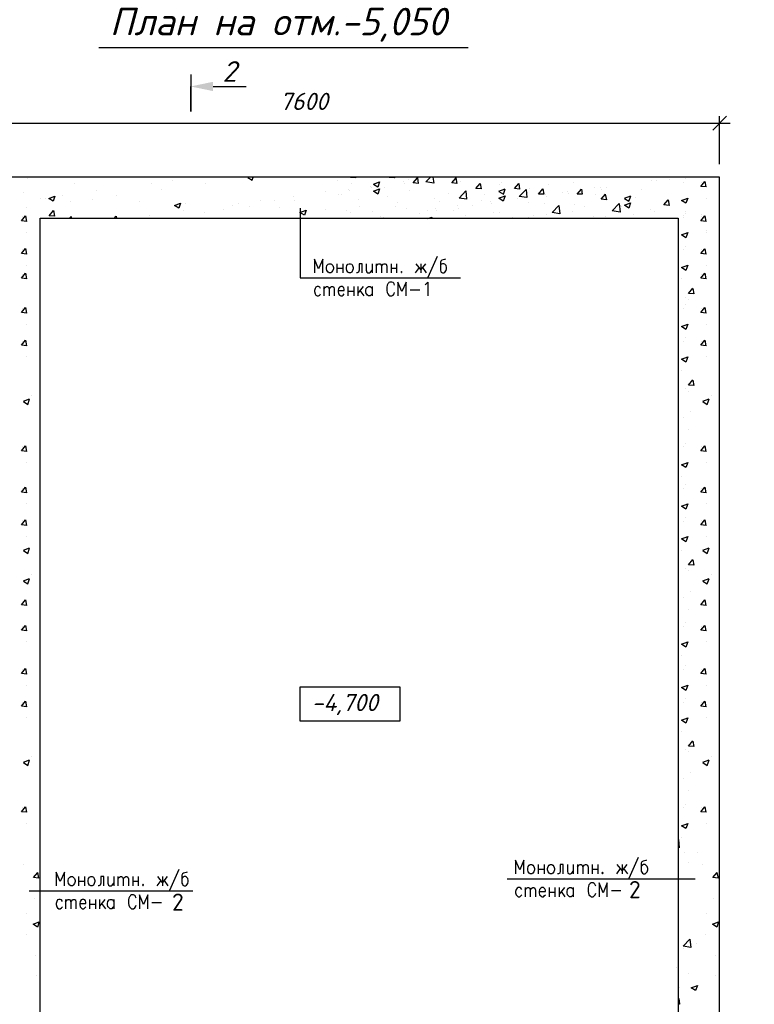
# Model space of a CAD drawing. Extents: x -119078 to 1619993, y 264752 to 340742.
# Tile 52 of 220: x 392971 to 403645, y 311529 to 325833. Entities that reach past the tile are written whole.
import ezdxf

# ---------------------------------------------------------------- set-up
doc = ezdxf.new("R2010")
doc.units = 0
doc.header["$MEASUREMENT"] = 0
for name, color, linetype in [('PDF _Геометрия', 250, 'Continuous'), ('PDF _Сплошная заливка', 7, 'Continuous'), ('PDF _Текст', 7, 'Continuous'), ('Ярлык', 1, 'Continuous')]:
    doc.layers.add(name, color=color, linetype=linetype)
doc.styles.add('ISO', font='times.ttf')
doc.styles.add('PDF ISOCPEUR Italic', font='isocpeui.ttf')

msp = doc.modelspace()

# ---------------------------------------------------------------- linework, layer by layer
at = {"layer": 'PDF _Геометрия', "color": 7, "lineweight": -3}
for points in [[(394121.847, 325426.341), (399485.62, 325426.341)], [(395455.427, 325036.315), (395455.427, 324498.667), (395455.427, 324862.744)], [(395781.403, 324862.744), (396259.782, 324862.744)], [(397046.612, 323096.85), (397046.612, 322080.823), (399375.006, 322080.823)], [(393267.332, 307826.7), (393267.332, 322948.679), (402537.928, 322948.679), (402537.839, 306626.7), (393267.332, 306626.7)], [(397376.821, 322157.025), (397376.821, 322355.997), (397313.319, 322212.06), (397254.051, 322355.997), (397254.051, 322157.025)], [(397580.026, 322288.262), (397580.026, 322157.025)], [(397664.695, 322288.262), (397664.695, 322157.025)], [(397948.336, 322157.025), (397948.336, 322288.262), (397901.768, 322288.262), (397901.768, 322195.126), (397893.301, 322165.492), (397876.367, 322157.025), (397863.667, 322157.025)], [(398007.604, 322288.262), (398007.604, 322195.126), (398016.071, 322165.492), (398028.771, 322157.025), (398054.172, 322157.025), (398066.872, 322165.492), (398092.273, 322195.126)], [(398092.273, 322288.262), (398092.273, 322157.025)], [(398151.541, 322288.262), (398151.541, 322157.025)], [(398151.541, 322250.161), (398176.942, 322279.795), (398189.642, 322288.262), (398206.576, 322288.262), (398219.276, 322279.795), (398227.743, 322250.161), (398227.743, 322157.025)], [(398227.743, 322250.161), (398253.144, 322279.795), (398265.844, 322288.262), (398282.778, 322288.262), (398295.478, 322279.795), (398303.945, 322250.161), (398303.945, 322157.025)], [(398367.447, 322288.262), (398367.447, 322157.025)], [(398447.882, 322288.262), (398447.882, 322157.025)], [(398866.993, 322288.262), (398799.258, 322203.593), (398731.523, 322288.262)], [(398799.258, 322288.262), (398799.258, 322157.025)], [(399036.331, 322394.098), (398900.861, 322089.29)], [(399159.101, 322355.997), (399142.167, 322347.53), (399104.066, 322339.063), (399091.366, 322326.363), (399082.899, 322309.429), (399082.899, 322195.126), (399091.366, 322173.959), (399095.599, 322165.492), (399112.533, 322157.025), (399133.7, 322157.025), (399150.634, 322165.492), (399167.568, 322186.659), (399171.801, 322212.06), (399171.801, 322233.227), (399167.568, 322262.861), (399159.101, 322271.328), (399150.634, 322279.795), (399133.7, 322288.262), (399112.533, 322288.262), (399095.599, 322279.795), (399082.899, 322262.861)], [(397580.026, 322224.76), (397664.695, 322224.76)], [(398367.447, 322224.76), (398447.882, 322224.76)], [(398723.056, 322157.025), (398778.091, 322233.227)], [(398824.659, 322233.227), (398875.46, 322157.025)], [(398418.248, 321974.987), (398409.781, 321996.154), (398405.548, 322004.621), (398397.081, 322013.088), (398380.147, 322021.555), (398350.513, 322021.555), (398333.579, 322013.088), (398329.346, 322004.621), (398320.879, 321996.154), (398312.412, 321974.987), (398303.945, 321945.353), (398303.945, 321898.785), (398312.412, 321869.151), (398320.879, 321852.217), (398333.579, 321831.05), (398350.513, 321822.583), (398380.147, 321822.583), (398397.081, 321831.05), (398409.781, 321852.217), (398418.248, 321869.151)], [(398587.586, 321822.583), (398587.586, 322021.555), (398524.084, 321881.851), (398464.816, 322021.555), (398464.816, 321822.583)], [(398862.76, 321983.454), (398875.46, 321996.154), (398900.861, 322021.555), (398900.861, 321822.583)], [(397342.953, 321928.419), (397330.253, 321945.353), (397313.319, 321958.053), (397292.152, 321958.053), (397275.218, 321945.353), (397262.518, 321928.419), (397254.051, 321898.785), (397254.051, 321881.851), (397262.518, 321852.217), (397275.218, 321831.05), (397292.152, 321822.583), (397313.319, 321822.583), (397330.253, 321831.05), (397342.953, 321852.217)], [(397389.521, 321958.053), (397389.521, 321822.583)], [(397389.521, 321919.952), (397414.922, 321945.353), (397427.622, 321958.053), (397444.556, 321958.053), (397457.256, 321945.353), (397465.723, 321919.952), (397465.723, 321822.583)], [(397465.723, 321919.952), (397491.124, 321945.353), (397503.824, 321958.053), (397520.758, 321958.053), (397533.458, 321945.353), (397541.925, 321919.952), (397541.925, 321822.583)], [(397596.96, 321898.785), (397685.862, 321898.785), (397685.862, 321919.952), (397681.629, 321936.886), (397673.162, 321945.353), (397656.228, 321958.053), (397635.061, 321958.053), (397618.127, 321945.353), (397605.427, 321928.419), (397596.96, 321898.785), (397596.96, 321881.851), (397605.427, 321852.217), (397618.127, 321831.05), (397635.061, 321822.583), (397656.228, 321822.583), (397673.162, 321831.05), (397685.862, 321852.217)], [(397740.897, 321958.053), (397740.897, 321822.583)], [(397740.897, 321890.318), (397825.566, 321890.318)], [(397825.566, 321958.053), (397825.566, 321822.583)], [(397884.834, 321958.053), (397884.834, 321822.583)], [(397961.036, 321958.053), (397884.834, 321860.684)], [(397914.468, 321898.785), (397969.503, 321822.583)], [(398092.273, 321852.217), (398075.339, 321831.05), (398062.639, 321822.583), (398037.238, 321822.583), (398024.538, 321831.05), (398016.071, 321843.75), (398007.604, 321852.217), (397999.137, 321881.851), (397999.137, 321898.785), (398007.604, 321928.419), (398024.538, 321945.353), (398037.238, 321958.053), (398062.639, 321958.053), (398075.339, 321945.353), (398092.273, 321928.419)], [(398092.273, 321958.053), (398092.273, 321822.583)], [(398646.854, 321907.252), (398786.558, 321907.252)], [(400297.129, 313425.611), (400297.129, 313624.583), (400237.861, 313484.879), (400174.359, 313624.583), (400174.359, 313425.611)], [(400504.568, 313561.081), (400504.568, 313425.611)], [(400589.237, 313561.081), (400589.237, 313425.611)], [(400868.644, 313425.611), (400868.644, 313561.081), (400822.076, 313561.081), (400822.076, 313463.712), (400817.843, 313434.078), (400800.909, 313425.611), (400783.975, 313425.611)], [(400932.146, 313561.081), (400932.146, 313463.712), (400936.379, 313434.078), (400953.313, 313425.611), (400974.48, 313425.611), (400991.414, 313434.078), (401012.581, 313463.712)], [(401012.581, 313561.081), (401012.581, 313425.611)], [(401076.083, 313561.081), (401076.083, 313425.611)], [(401076.083, 313522.98), (401097.25, 313548.381), (401114.184, 313561.081), (401126.884, 313561.081), (401143.818, 313548.381), (401152.285, 313522.98), (401152.285, 313425.611)], [(401152.285, 313522.98), (401173.452, 313548.381), (401190.386, 313561.081), (401203.086, 313561.081), (401220.02, 313548.381), (401228.487, 313522.98), (401228.487, 313425.611)], [(401287.755, 313561.081), (401287.755, 313425.611)], [(401372.424, 313561.081), (401372.424, 313425.611)], [(401791.535, 313561.081), (401723.8, 313472.179), (401651.831, 313561.081)], [(401723.8, 313561.081), (401723.8, 313425.611)], [(401956.639, 313662.684), (401821.169, 313357.876)], [(402079.409, 313624.583), (402066.709, 313616.116), (402028.608, 313607.649), (402011.674, 313599.182), (402003.207, 313578.015), (402003.207, 313463.712), (402011.674, 313446.778), (402020.141, 313434.078), (402032.841, 313425.611), (402058.242, 313425.611), (402070.942, 313434.078), (402087.876, 313455.245), (402096.343, 313484.879), (402096.343, 313501.813), (402087.876, 313531.447), (402079.409, 313539.914), (402070.942, 313548.381), (402058.242, 313561.081), (402032.841, 313561.081), (402020.141, 313548.381), (402003.207, 313531.447)], [(393622.942, 313252.04), (393622.942, 313451.012), (393559.44, 313311.308), (393500.172, 313451.012), (393500.172, 313252.04)], [(395282.452, 313489.113), (395146.981, 313184.305)], [(395405.221, 313451.012), (395388.288, 313442.545), (395350.187, 313434.078), (395337.486, 313425.611), (395329.02, 313404.444), (395329.02, 313290.141), (395337.486, 313273.207), (395341.72, 313260.507), (395358.654, 313252.04), (395379.821, 313252.04), (395396.755, 313260.507), (395413.688, 313281.674), (395417.922, 313311.308), (395417.922, 313328.242), (395413.688, 313357.876), (395405.221, 313366.343), (395396.755, 313374.81), (395379.821, 313387.51), (395358.654, 313387.51), (395341.72, 313374.81), (395329.02, 313357.876)], [(400504.568, 313493.346), (400589.237, 313493.346)], [(401287.755, 313493.346), (401372.424, 313493.346)], [(401647.598, 313425.611), (401698.399, 313501.813)], [(401744.967, 313501.813), (401800.002, 313425.611)], [(393826.147, 313387.51), (393826.147, 313252.04)], [(393826.147, 313319.775), (393910.816, 313319.775)], [(393910.816, 313387.51), (393910.816, 313252.04)], [(394194.457, 313252.04), (394194.457, 313387.51), (394147.889, 313387.51), (394147.889, 313290.141), (394139.422, 313260.507), (394122.488, 313252.04), (394109.788, 313252.04)], [(394253.725, 313387.51), (394253.725, 313290.141), (394262.192, 313260.507), (394274.892, 313252.04), (394300.293, 313252.04), (394312.993, 313260.507), (394338.394, 313290.141)], [(394338.394, 313387.51), (394338.394, 313252.04)], [(394397.662, 313387.51), (394397.662, 313252.04)], [(394397.662, 313349.409), (394423.062, 313374.81), (394435.763, 313387.51), (394452.697, 313387.51), (394465.397, 313374.81), (394473.864, 313349.409), (394473.864, 313252.04)], [(394473.864, 313349.409), (394499.264, 313374.81), (394511.965, 313387.51), (394528.899, 313387.51), (394541.599, 313374.81), (394550.066, 313349.409), (394550.066, 313252.04)], [(394613.567, 313387.51), (394613.567, 313252.04)], [(394613.567, 313319.775), (394694.003, 313319.775)], [(394694.003, 313387.51), (394694.003, 313252.04)], [(394969.177, 313252.04), (395024.212, 313328.242)], [(395113.114, 313387.51), (395045.379, 313298.608), (394977.644, 313387.51)], [(395045.379, 313387.51), (395045.379, 313252.04)], [(395070.779, 313328.242), (395121.581, 313252.04)], [(400051.59, 313349.409), (402786.394, 313349.409)], [(401342.79, 313243.573), (401334.323, 313264.74), (401325.856, 313273.207), (401317.389, 313281.674), (401304.689, 313294.374), (401275.055, 313294.374), (401258.121, 313281.674), (401249.654, 313273.207), (401241.187, 313264.74), (401236.954, 313243.573), (401228.487, 313218.173), (401228.487, 313167.371), (401236.954, 313141.971), (401241.187, 313120.803), (401258.121, 313103.87), (401275.055, 313091.169), (401304.689, 313091.169), (401317.389, 313103.87), (401334.323, 313120.803), (401342.79, 313141.971)], [(401507.894, 313091.169), (401507.894, 313294.374), (401448.626, 313150.437), (401389.358, 313294.374), (401389.358, 313091.169)], [(393106.461, 313175.838), (395485.657, 313175.838)], [(394664.369, 313070.002), (394655.902, 313091.169), (394651.668, 313099.636), (394643.202, 313108.103), (394626.268, 313120.803), (394596.634, 313120.803), (394579.7, 313108.103), (394575.466, 313099.636), (394567, 313091.169), (394558.533, 313070.002), (394550.066, 313044.601), (394550.066, 312993.8), (394558.533, 312968.399), (394567, 312947.232), (394579.7, 312930.298), (394596.634, 312917.598), (394626.268, 312917.598), (394643.202, 312930.298), (394655.902, 312947.232), (394664.369, 312968.399)], [(394833.707, 312917.598), (394833.707, 313120.803), (394770.205, 312976.866), (394710.937, 313120.803), (394710.937, 312917.598)], [(400267.495, 313197.005), (400250.561, 313218.173), (400237.861, 313226.639), (400212.46, 313226.639), (400199.76, 313218.173), (400182.826, 313197.005), (400174.359, 313167.371), (400174.359, 313150.437), (400182.826, 313120.803), (400199.76, 313103.87), (400212.46, 313091.169), (400237.861, 313091.169), (400250.561, 313103.87), (400267.495, 313120.803)], [(400314.063, 313226.639), (400314.063, 313091.169)], [(400314.063, 313188.538), (400335.23, 313218.173), (400352.164, 313226.639), (400364.864, 313226.639), (400381.798, 313218.173), (400390.265, 313188.538), (400390.265, 313091.169)], [(400390.265, 313188.538), (400411.432, 313218.173), (400428.366, 313226.639), (400441.066, 313226.639), (400458, 313218.173), (400466.467, 313188.538), (400466.467, 313091.169)], [(400517.268, 313167.371), (400610.404, 313167.371), (400610.404, 313188.538), (400601.937, 313205.472), (400593.47, 313218.173), (400580.77, 313226.639), (400555.369, 313226.639), (400542.669, 313218.173), (400525.735, 313197.005), (400517.268, 313167.371), (400517.268, 313150.437), (400525.735, 313120.803), (400542.669, 313103.87), (400555.369, 313091.169), (400580.77, 313091.169), (400593.47, 313103.87), (400610.404, 313120.803)], [(400665.439, 313226.639), (400665.439, 313091.169)], [(400665.439, 313158.904), (400745.874, 313158.904)], [(400745.874, 313226.639), (400745.874, 313091.169)], [(400809.376, 313226.639), (400809.376, 313091.169)], [(400885.578, 313226.639), (400809.376, 313129.27)], [(400839.01, 313167.371), (400894.045, 313091.169)], [(401012.581, 313120.803), (400999.881, 313103.87), (400982.947, 313091.169), (400961.78, 313091.169), (400944.846, 313103.87), (400936.379, 313112.336), (400932.146, 313120.803), (400923.679, 313150.437), (400923.679, 313167.371), (400932.146, 313197.005), (400944.846, 313218.173), (400961.78, 313226.639), (400982.947, 313226.639), (400999.881, 313218.173), (401012.581, 313197.005)], [(401012.581, 313226.639), (401012.581, 313091.169)], [(401571.396, 313180.072), (401706.866, 313180.072)], [(393593.307, 313023.434), (393576.374, 313044.601), (393559.44, 313053.068), (393538.273, 313053.068), (393521.339, 313044.601), (393508.639, 313023.434), (393500.172, 312993.8), (393500.172, 312976.866), (393508.639, 312947.232), (393521.339, 312930.298), (393538.273, 312917.598), (393559.44, 312917.598), (393576.374, 312930.298), (393593.307, 312947.232)], [(393635.642, 313053.068), (393635.642, 312917.598)], [(393635.642, 313014.967), (393661.043, 313044.601), (393673.743, 313053.068), (393690.677, 313053.068), (393703.377, 313044.601), (393711.844, 313014.967), (393711.844, 312917.598)], [(393711.844, 313014.967), (393737.245, 313044.601), (393749.945, 313053.068), (393766.879, 313053.068), (393779.579, 313044.601), (393788.046, 313014.967), (393788.046, 312917.598)], [(393843.081, 312993.8), (393931.983, 312993.8), (393931.983, 313014.967), (393927.75, 313031.901), (393919.283, 313044.601), (393902.349, 313053.068), (393881.182, 313053.068), (393864.248, 313044.601), (393851.548, 313023.434), (393843.081, 312993.8), (393843.081, 312976.866), (393851.548, 312947.232), (393864.248, 312930.298), (393881.182, 312917.598), (393902.349, 312917.598), (393919.283, 312930.298), (393931.983, 312947.232)], [(393987.018, 313053.068), (393987.018, 312917.598)], [(393987.018, 312985.333), (394071.687, 312985.333)], [(394071.687, 313053.068), (394071.687, 312917.598)], [(394130.955, 313053.068), (394130.955, 312917.598)], [(394207.157, 313053.068), (394130.955, 312955.699)], [(394160.589, 312993.8), (394215.624, 312917.598)], [(394338.394, 312947.232), (394321.46, 312930.298), (394308.76, 312917.598), (394283.359, 312917.598), (394270.659, 312930.298), (394262.192, 312938.765), (394253.725, 312947.232), (394245.258, 312976.866), (394245.258, 312993.8), (394253.725, 313023.434), (394270.659, 313044.601), (394283.359, 313053.068), (394308.76, 313053.068), (394321.46, 313044.601), (394338.394, 313023.434)], [(394338.394, 313053.068), (394338.394, 312917.598)], [(394892.975, 313006.5), (395032.678, 313006.5)]]:
    msp.add_lwpolyline(points, dxfattribs=at)
at = {"layer": 'PDF _Геометрия', "color": 251, "lineweight": -3, "true_color": 0x535353}
for points in [[(403041.708, 324227.727), (403240.68, 324430.932)], [(403139.077, 323732.414), (403139.077, 324430.932)], [(389766.274, 324329.33), (403293.923, 324329.33)]]:
    msp.add_lwpolyline(points, dxfattribs=at)
at = {"layer": 'PDF _Геометрия', "color": 7, "lineweight": -3}
for points in [[(389867.877, 323545.595), (389867.877, 306029.785), (392666.183, 306029.785), (392666.183, 306029.785), (403139.077, 306029.785), (403139.077, 323545.595)], [(397465.723, 322288.262), (397491.124, 322288.262), (397503.824, 322279.795), (397520.758, 322262.861), (397529.225, 322233.227), (397529.225, 322212.06), (397520.758, 322186.659), (397503.824, 322165.492), (397491.124, 322157.025), (397465.723, 322157.025), (397453.023, 322165.492), (397436.089, 322186.659), (397427.622, 322212.06), (397427.622, 322233.227), (397436.089, 322262.861), (397453.023, 322279.795)], [(397757.831, 322288.262), (397778.998, 322288.262), (397795.932, 322279.795), (397808.632, 322262.861), (397817.099, 322233.227), (397817.099, 322212.06), (397808.632, 322186.659), (397795.932, 322165.492), (397778.998, 322157.025), (397757.831, 322157.025), (397740.897, 322165.492), (397723.963, 322186.659), (397719.73, 322212.06), (397719.73, 322233.227), (397723.963, 322262.861), (397740.897, 322279.795)], [(398519.851, 322173.959), (398511.384, 322165.492), (398519.851, 322157.025), (398524.084, 322165.492)], [(397047.16, 316143.368), (398494.998, 316143.368), (398494.998, 315643.822), (397047.16, 315643.822)], [(400390.265, 313561.081), (400411.432, 313561.081), (400428.366, 313548.381), (400441.066, 313531.447), (400449.533, 313501.813), (400449.533, 313484.879), (400441.066, 313455.245), (400428.366, 313434.078), (400411.432, 313425.611), (400390.265, 313425.611), (400373.331, 313434.078), (400360.631, 313455.245), (400352.164, 313484.879), (400352.164, 313501.813), (400360.631, 313531.447), (400373.331, 313548.381)], [(400678.139, 313561.081), (400703.54, 313561.081), (400716.24, 313548.381), (400733.174, 313531.447), (400741.641, 313501.813), (400741.641, 313484.879), (400733.174, 313455.245), (400716.24, 313434.078), (400703.54, 313425.611), (400678.139, 313425.611), (400665.439, 313434.078), (400648.505, 313455.245), (400640.038, 313484.879), (400640.038, 313501.813), (400648.505, 313531.447), (400665.439, 313548.381)], [(401440.159, 313446.778), (401431.692, 313434.078), (401440.159, 313425.611), (401448.626, 313434.078)], [(393711.844, 313387.51), (393737.245, 313387.51), (393749.945, 313374.81), (393766.879, 313357.876), (393775.346, 313328.242), (393775.346, 313311.308), (393766.879, 313281.674), (393749.945, 313260.507), (393737.245, 313252.04), (393711.844, 313252.04), (393699.144, 313260.507), (393682.21, 313281.674), (393673.743, 313311.308), (393673.743, 313328.242), (393682.21, 313357.876), (393699.144, 313374.81)], [(394003.952, 313387.51), (394025.119, 313387.51), (394042.053, 313374.81), (394054.753, 313357.876), (394063.22, 313328.242), (394063.22, 313311.308), (394054.753, 313281.674), (394042.053, 313260.507), (394025.119, 313252.04), (394003.952, 313252.04), (393987.018, 313260.507), (393970.084, 313281.674), (393965.851, 313311.308), (393965.851, 313328.242), (393970.084, 313357.876), (393987.018, 313374.81)], [(394765.971, 313273.207), (394757.505, 313260.507), (394765.971, 313252.04), (394770.205, 313260.507)]]:
    msp.add_lwpolyline(points, close=True, dxfattribs=at)
at = {"layer": 'PDF _Геометрия', "color": 8, "lineweight": -3, "true_color": 0x767676}
for points in [[(393089.528, 323524.427), (393089.528, 323524.427)], [(393766.879, 323452.459), (393766.879, 323452.459)], [(394880.274, 323452.459), (394880.274, 323452.459)], [(395197.783, 323494.793), (395197.783, 323494.793)], [(395667.695, 323448.225), (395667.695, 323448.225)], [(396285.778, 323541.361), (396349.28, 323499.027), (396361.98, 323545.595)], [(397589.032, 323503.26), (397589.032, 323503.26)], [(397852.152, 323545.595), (397852.152, 323532.894), (397775.95, 323541.361), (397780.184, 323545.595)], [(397792.237, 323448.225), (397792.237, 323448.225)], [(398068.058, 323414.358), (398068.058, 323414.358)], [(398110.392, 323443.992), (398199.295, 323477.86), (398173.894, 323397.424), (398110.392, 323439.759)], [(398161.194, 323460.926), (398161.194, 323460.926)], [(398410.32, 323545.595), (398414.554, 323532.894), (398338.352, 323541.361), (398342.585, 323545.595)], [(398444.188, 323541.361), (398444.188, 323541.361)], [(398546.437, 323477.86), (398546.437, 323477.86)], [(398558.491, 323452.459), (398558.491, 323452.459)], [(398614.172, 323515.961), (398614.172, 323515.961)], [(398766.576, 323452.459), (398690.374, 323460.926), (398749.642, 323532.894), (398762.343, 323452.459)], [(398974.015, 323545.595), (398986.715, 323456.692), (398872.412, 323477.86), (398940.147, 323545.595)], [(398918.98, 323477.86), (398918.98, 323477.86)], [(399307.81, 323532.894), (399324.744, 323452.459), (399248.542, 323460.926), (399312.044, 323532.894)], [(399295.757, 323486.326), (399295.757, 323486.326)], [(399375.546, 323477.86), (399375.546, 323477.86)], [(399943.473, 323435.525), (399943.473, 323435.525)], [(399973.108, 323460.926), (399973.108, 323460.926)], [(400650.459, 323431.292), (400650.459, 323431.292)], [(401022.355, 323465.159), (401022.355, 323465.159)], [(402157.565, 323499.027), (402157.565, 323499.027)], [(402216.833, 323503.26), (402216.833, 323503.26)], [(402415.805, 323515.961), (402415.805, 323515.961)], [(402609.897, 323466.037), (402609.897, 323466.037)], [(402639.531, 323521.072), (402639.531, 323521.072)], [(402944.339, 323402.535), (402868.137, 323411.002), (402927.405, 323482.971), (402940.105, 323402.535)], [(402880.837, 323470.27), (402880.837, 323470.27)], [(393026.026, 323325.456), (393026.026, 323325.456)], [(393597.541, 323283.121), (393597.541, 323283.121)], [(394080.154, 323346.623), (394080.154, 323346.623)], [(394376.495, 323278.888), (394376.495, 323278.888)], [(395028.445, 323367.79), (395028.445, 323367.79)], [(396946.195, 323266.187), (396946.195, 323266.187)], [(397420.341, 323329.689), (397420.341, 323329.689)], [(397606.612, 323291.588), (397606.612, 323291.588)], [(397644.067, 323287.355), (397644.067, 323287.355)], [(397750.549, 323372.023), (397750.549, 323372.023)], [(397758.37, 323346.623), (397758.37, 323346.623)], [(398075.878, 323388.957), (398075.878, 323388.957)], [(398267.03, 323388.957), (398267.03, 323388.957)], [(398634.693, 323350.856), (398634.693, 323350.856)], [(399206.854, 323308.522), (399206.854, 323308.522)], [(399726.921, 323291.588), (399726.921, 323291.588)], [(399935.007, 323342.389), (400023.909, 323376.257)], [(399935.007, 323338.156), (399998.508, 323295.822), (400023.909, 323372.023)], [(400383.105, 323384.724), (400383.105, 323384.724)], [(400616.591, 323291.588), (400616.591, 323291.588)], [(400628.645, 323266.187), (400628.645, 323266.187)], [(400857.897, 323321.222), (400857.897, 323321.222)], [(400934.099, 323333.923), (400934.099, 323333.923)], [(400946.153, 323308.522), (400946.153, 323308.522)], [(401327.81, 323401.658), (401327.81, 323401.658)], [(401339.864, 323287.355), (401339.864, 323287.355)], [(401416.712, 323397.424), (401416.712, 323397.424)], [(401480.214, 323295.822), (401497.147, 323215.386), (401420.945, 323223.853), (401484.447, 323295.822)], [(401424.532, 323372.023), (401424.532, 323372.023)], [(401497.147, 323401.658), (401497.147, 323401.658)], [(401759.621, 323240.787), (401848.523, 323274.654)], [(401759.621, 323236.553), (401823.123, 323194.219), (401848.523, 323270.421)], [(402005.161, 323372.023), (402005.161, 323372.023)], [(403134.844, 323285.378), (403134.844, 323285.378)], [(393280.033, 323240.787), (393280.033, 323240.787)], [(393352.001, 323240.787), (393352.001, 323240.787)], [(393716.077, 323185.752), (393716.077, 323185.752)], [(394029.352, 323215.386), (394029.352, 323215.386)], [(394706.703, 323185.752), (394706.703, 323185.752)], [(395384.054, 323156.118), (395384.054, 323156.118)], [(396061.405, 323126.484), (396061.405, 323126.484)], [(396146.074, 323160.351), (396146.074, 323160.351)], [(396315.412, 323122.25), (396315.412, 323122.25)], [(396467.816, 323202.686), (396467.816, 323202.686)], [(396679.488, 323202.686), (396679.488, 323202.686)], [(396967.362, 323211.153), (396967.362, 323211.153)], [(397893.84, 323223.853), (397893.84, 323223.853)], [(397910.774, 323118.017), (397910.774, 323118.017)], [(398321.418, 323257.721), (398321.418, 323257.721)], [(398427.254, 323118.017), (398427.254, 323118.017)], [(398466.001, 323181.519), (398466.001, 323181.519)], [(399003.002, 323228.086), (399003.002, 323228.086)], [(399070.738, 323198.452), (399070.738, 323198.452)], [(399333.858, 323126.484), (399333.858, 323126.484)], [(399545.53, 323134.951), (399545.53, 323134.951)], [(399680.353, 323202.686), (399680.353, 323202.686)], [(399816.47, 323189.985), (399816.47, 323189.985)], [(399824.291, 323160.351), (399824.291, 323160.351)], [(400205.947, 323232.32), (400205.947, 323232.32)], [(400357.705, 323173.052), (400357.705, 323173.052)], [(400599.011, 323160.351), (400599.011, 323160.351)], [(401035.056, 323143.418), (401035.056, 323143.418)], [(401171.172, 323118.017), (401171.172, 323118.017)], [(401665.839, 323134.951), (401665.839, 323134.951)], [(401912.025, 323245.02), (401912.025, 323245.02)], [(402681.865, 323240.928), (402681.865, 323240.928)], [(402944.339, 323241.664), (402944.339, 323241.664)], [(393072.594, 322900.732), (392996.392, 322909.198), (393055.66, 322981.167), (393068.36, 322900.732)], [(393072.594, 323101.083), (393072.594, 323101.083)], [(394342.627, 322944.446), (394372.261, 322978.313), (394376.495, 322944.446)], [(394863.341, 322995.247), (394863.341, 322995.247)], [(395345.953, 323054.515), (395345.953, 323054.515)], [(395654.995, 323029.115), (395654.995, 323029.115)], [(395938.635, 323075.682), (395938.635, 323075.682)], [(396738.756, 323101.083), (396738.756, 323101.083)], [(397416.107, 323071.449), (397416.107, 323071.449)], [(397725.149, 323054.515), (397725.149, 323054.515)], [(397775.304, 323029.115), (397775.304, 323029.115)], [(398097.692, 323041.815), (398097.692, 323041.815)], [(398211.995, 322978.313), (398211.995, 322978.313)], [(398592.358, 323088.383), (398592.358, 323088.383)], [(398775.043, 323012.181), (398775.043, 323012.181)], [(398902.046, 323054.515), (398902.046, 323054.515)], [(399016.349, 323084.149), (399016.349, 323084.149)], [(399024.17, 323054.515), (399024.17, 323054.515)], [(399269.709, 323058.749), (399269.709, 323058.749)], [(399345.911, 323096.85), (399345.911, 323096.85)], [(399452.394, 322986.78), (399452.394, 322986.78)], [(399862.392, 323033.348), (399862.392, 323033.348)], [(399947.06, 323029.115), (399947.06, 323029.115)], [(400430.319, 322991.014), (400430.319, 322991.014)], [(400624.411, 322999.48), (400624.411, 322999.48)], [(401005.421, 323041.815), (401005.421, 323041.815)], [(401484.447, 322978.313), (401484.447, 322978.313)], [(401712.407, 323113.783), (401712.407, 323113.783)], [(401882.391, 323003.714), (401882.391, 323003.714)], [(402140.631, 323075.682), (402140.631, 323075.682)], [(402199.899, 323046.048), (402199.899, 323046.048)], [(402609.897, 322991.155), (402609.897, 322991.155)], [(402639.531, 323046.19), (402639.531, 323046.19)], [(402639.531, 323019.214), (402639.531, 323019.214)], [(402944.339, 322900.678), (402868.137, 322909.145), (402927.405, 322981.113), (402940.105, 322900.678)], [(402880.837, 322995.389), (402880.837, 322995.389)], [(393009.092, 322968.467), (393009.092, 322968.467)], [(393690.677, 322944.446), (393720.311, 322974.08), (393720.311, 322944.446)], [(394545.832, 322952.913), (394545.832, 322952.913)], [(395011.511, 322944.446), (395011.511, 322944.446)], [(395197.783, 322948.679), (395197.783, 322948.679)], [(398224.049, 322948.679), (398224.049, 322948.679)], [(398250.096, 322965.613), (398250.096, 322965.613)], [(398902.046, 322944.446), (398957.081, 322965.613), (398948.614, 322944.446)], [(400129.745, 322957.146), (400129.745, 322957.146)], [(400366.171, 322961.379), (400366.171, 322961.379)], [(401301.763, 322974.08), (401301.763, 322974.08)], [(402609.897, 322964.18), (402609.897, 322964.18)], [(402880.837, 322968.413), (402880.837, 322968.413)], [(393072.594, 322739.861), (393072.594, 322739.861)], [(393263.099, 322783.575), (393263.099, 322783.575)], [(402681.865, 322739.071), (402681.865, 322739.071)], [(402944.339, 322766.783), (402944.339, 322766.783)], [(402944.339, 322739.807), (402944.339, 322739.807)], [(403134.844, 322783.521), (403134.844, 322783.521)], [(393072.594, 322425.85), (392996.392, 322434.317), (393055.66, 322506.285), (393068.36, 322425.85)], [(393009.092, 322493.585), (393009.092, 322493.585)], [(402609.897, 322489.298), (402609.897, 322489.298)], [(402639.531, 322544.333), (402639.531, 322544.333)], [(402944.339, 322425.796), (402868.137, 322434.263), (402927.405, 322506.232), (402940.105, 322425.796)], [(402880.837, 322493.531), (402880.837, 322493.531)], [(393072.594, 322264.979), (393072.594, 322264.979)], [(402944.339, 322264.925), (402944.339, 322264.925)], [(393072.594, 322067.871), (392996.392, 322076.338), (393055.66, 322148.306), (393068.36, 322067.871)], [(393009.092, 322135.606), (393009.092, 322135.606)], [(402944.339, 322067.817), (402868.137, 322076.284), (402927.405, 322148.253), (402940.105, 322067.817)], [(402880.837, 322135.552), (402880.837, 322135.552)], [(402592.963, 322065.954), (402592.963, 322065.954)], [(402749.6, 321926.255), (402766.534, 321850.053), (402690.332, 321854.286), (402749.6, 321930.488)], [(402639.531, 321799.251), (402639.531, 321799.251)], [(402639.531, 321687.925), (402639.531, 321687.925)], [(402694.566, 321769.617), (402694.566, 321769.617)], [(393072.594, 321569.442), (392996.392, 321577.909), (393055.66, 321649.877), (393068.36, 321569.442)], [(393009.092, 321637.177), (393009.092, 321637.177)], [(402609.897, 321632.89), (402609.897, 321632.89)], [(402944.339, 321569.388), (402868.137, 321577.855), (402927.405, 321649.824), (402940.105, 321569.388)], [(402880.837, 321637.123), (402880.837, 321637.123)], [(393072.594, 321408.571), (393072.594, 321408.571)], [(402681.865, 321407.782), (402681.865, 321407.782)], [(402944.339, 321408.517), (402944.339, 321408.517)], [(393072.594, 321094.56), (392996.392, 321103.027), (393055.66, 321174.996), (393068.36, 321094.56)], [(393009.092, 321162.295), (393009.092, 321162.295)], [(402609.897, 321158.008), (402609.897, 321158.008)], [(402639.531, 321213.043), (402639.531, 321213.043)], [(402944.339, 321094.507), (402868.137, 321102.974), (402927.405, 321174.942), (402940.105, 321094.507)], [(402880.837, 321162.242), (402880.837, 321162.242)], [(393072.594, 320933.69), (393072.594, 320933.69)], [(402944.339, 320933.636), (402944.339, 320933.636)], [(402592.963, 320734.664), (402592.963, 320734.664)], [(402749.6, 320594.965), (402766.534, 320518.763), (402690.332, 320522.997), (402749.6, 320599.199)], [(402639.531, 320467.962), (402639.531, 320467.962)], [(402694.566, 320438.328), (402694.566, 320438.328)], [(393026.026, 320290.211), (393114.928, 320324.078)], [(393026.026, 320285.977), (393089.528, 320243.643), (393114.928, 320319.845)], [(393144.562, 320379.113), (393144.562, 320379.113)], [(393258.865, 320273.277), (393258.865, 320273.277)], [(402897.771, 320290.157), (402986.673, 320324.025)], [(402897.771, 320285.924), (402961.273, 320243.589), (402986.673, 320319.791)], [(403016.307, 320379.06), (403016.307, 320379.06)], [(403130.61, 320273.223), (403130.61, 320273.223)], [(402719.966, 320133.52), (402719.966, 320133.52)], [(402622.597, 320048.851), (402622.597, 320048.851)], [(402681.865, 319875.28), (402681.865, 319875.28)], [(393072.594, 319562.059), (392996.392, 319570.525), (393055.66, 319642.494), (393068.36, 319562.059)], [(393009.092, 319629.794), (393009.092, 319629.794)], [(402609.897, 319625.507), (402609.897, 319625.507)], [(402639.531, 319680.541), (402639.531, 319680.541)], [(402944.339, 319562.005), (402868.137, 319570.472), (402927.405, 319642.44), (402940.105, 319562.005)], [(402880.837, 319629.74), (402880.837, 319629.74)], [(393072.594, 319401.188), (393072.594, 319401.188)], [(402944.339, 319401.134), (402944.339, 319401.134)], [(402592.963, 319202.162), (402592.963, 319202.162)], [(393072.594, 318960.862), (392996.392, 318969.329), (393055.66, 319041.298), (393068.36, 318960.862)], [(393009.092, 319028.598), (393009.092, 319028.598)], [(402609.897, 319024.31), (402609.897, 319024.31)], [(402639.531, 319079.345), (402639.531, 319079.345)], [(402944.339, 318960.809), (402868.137, 318969.276), (402927.405, 319041.244), (402940.105, 318960.809)], [(402880.837, 319028.544), (402880.837, 319028.544)], [(393072.594, 318799.992), (393072.594, 318799.992)], [(402681.865, 318799.202), (402681.865, 318799.202)], [(402944.339, 318799.938), (402944.339, 318799.938)], [(393072.594, 318485.981), (392996.392, 318494.448), (393055.66, 318566.416), (393068.36, 318485.981)], [(393009.092, 318553.716), (393009.092, 318553.716)], [(402609.897, 318549.429), (402609.897, 318549.429)], [(402639.531, 318604.464), (402639.531, 318604.464)], [(402944.339, 318485.927), (402868.137, 318494.394), (402927.405, 318566.363), (402940.105, 318485.927)], [(402880.837, 318553.662), (402880.837, 318553.662)], [(393072.594, 318325.11), (393072.594, 318325.11)], [(402944.339, 318325.056), (402944.339, 318325.056)], [(393026.026, 318126.691), (393114.928, 318160.558)], [(393026.026, 318122.457), (393089.528, 318080.123), (393114.928, 318156.325)], [(402592.963, 318126.084), (402592.963, 318126.084)], [(402897.771, 318126.637), (402986.673, 318160.505)], [(402897.771, 318122.404), (402961.273, 318080.069), (402986.673, 318156.271)], [(402749.6, 317986.386), (402766.534, 317910.184), (402690.332, 317914.417), (402749.6, 317990.619)], [(402639.531, 317859.382), (402639.531, 317859.382)], [(402694.566, 317829.748), (402694.566, 317829.748)], [(393026.026, 317681.631), (393114.928, 317715.499)], [(393026.026, 317677.398), (393089.528, 317635.063), (393114.928, 317711.265)], [(393144.562, 317770.534), (393144.562, 317770.534)], [(402897.771, 317681.578), (402986.673, 317715.445)], [(402897.771, 317677.344), (402961.273, 317635.01), (402986.673, 317711.212)], [(403016.307, 317770.48), (403016.307, 317770.48)], [(393258.865, 317664.698), (393258.865, 317664.698)], [(403130.61, 317664.644), (403130.61, 317664.644)], [(393072.594, 317324.739), (392996.392, 317333.205), (393055.66, 317405.174), (393068.36, 317324.739)], [(402622.597, 317440.271), (402622.597, 317440.271)], [(402719.966, 317524.94), (402719.966, 317524.94)], [(402944.339, 317324.685), (402868.137, 317333.152), (402927.405, 317405.12), (402940.105, 317324.685)], [(402681.865, 317266.7), (402681.865, 317266.7)], [(393072.594, 316953.479), (392996.392, 316961.946), (393055.66, 317033.914), (393068.36, 316953.479)], [(393009.092, 317021.214), (393009.092, 317021.214)], [(402609.897, 317016.927), (402609.897, 317016.927)], [(402639.531, 317071.962), (402639.531, 317071.962)], [(402944.339, 316953.425), (402868.137, 316961.892), (402927.405, 317033.861), (402940.105, 316953.425)], [(402880.837, 317021.16), (402880.837, 317021.16)], [(393072.594, 316792.608), (393072.594, 316792.608)], [(402944.339, 316792.555), (402944.339, 316792.555)], [(402592.963, 316593.583), (402592.963, 316593.583)], [(393072.594, 316326.251), (392996.392, 316334.718), (393055.66, 316406.687), (393068.36, 316326.251)], [(402639.531, 316444.734), (402639.531, 316444.734)], [(402944.339, 316326.198), (402868.137, 316334.665), (402927.405, 316406.633), (402940.105, 316326.198)], [(393009.092, 316393.986), (393009.092, 316393.986)], [(402609.897, 316389.699), (402609.897, 316389.699)], [(402880.837, 316393.933), (402880.837, 316393.933)], [(393072.594, 316165.38), (393072.594, 316165.38)], [(402681.865, 316164.591), (402681.865, 316164.591)], [(402944.339, 316165.327), (402944.339, 316165.327)], [(402639.531, 315969.853), (402639.531, 315969.853)], [(393072.594, 315851.37), (392996.392, 315859.837), (393055.66, 315931.805), (393068.36, 315851.37)], [(393009.092, 315919.105), (393009.092, 315919.105)], [(402609.897, 315914.818), (402609.897, 315914.818)], [(402944.339, 315851.316), (402868.137, 315859.783), (402927.405, 315931.752), (402940.105, 315851.316)], [(402880.837, 315919.051), (402880.837, 315919.051)], [(393072.594, 315690.499), (393072.594, 315690.499)], [(402944.339, 315690.445), (402944.339, 315690.445)], [(402592.963, 315491.473), (402592.963, 315491.473)], [(402749.6, 315351.775), (402766.534, 315275.573), (402690.332, 315279.806), (402749.6, 315356.008)], [(393144.562, 315135.923), (393144.562, 315135.923)], [(402639.531, 315224.771), (402639.531, 315224.771)], [(402694.566, 315195.137), (402694.566, 315195.137)], [(403016.307, 315135.869), (403016.307, 315135.869)], [(393026.026, 315047.02), (393114.928, 315080.888)], [(393026.026, 315042.787), (393089.528, 315000.452), (393114.928, 315076.654)], [(393258.865, 315030.086), (393258.865, 315030.086)], [(402897.771, 315046.967), (402986.673, 315080.834)], [(402897.771, 315042.733), (402961.273, 315000.399), (402986.673, 315076.601)], [(403130.61, 315030.033), (403130.61, 315030.033)], [(402719.966, 314890.329), (402719.966, 314890.329)], [(402622.597, 314805.66), (402622.597, 314805.66)], [(402681.865, 314632.089), (402681.865, 314632.089)], [(393072.594, 314318.868), (392996.392, 314327.335), (393055.66, 314399.303), (393068.36, 314318.868)], [(402639.531, 314437.351), (402639.531, 314437.351)], [(402944.339, 314318.814), (402868.137, 314327.281), (402927.405, 314399.25), (402940.105, 314318.814)], [(393009.092, 314386.603), (393009.092, 314386.603)], [(402609.897, 314382.316), (402609.897, 314382.316)], [(402880.837, 314386.549), (402880.837, 314386.549)], [(393072.594, 314157.997), (393072.594, 314157.997)], [(402944.339, 314157.943), (402944.339, 314157.943)], [(402537.928, 313920.871), (402542.162, 313925.104), (402554.862, 313802.334), (402537.928, 313806.568)], [(402592.963, 313958.972), (402592.963, 313958.972)], [(393258.865, 313781.221), (393258.865, 313781.221)], [(402631.064, 313734.599), (402631.064, 313734.599)], [(402813.102, 313738.832), (402813.102, 313738.832)], [(403130.61, 313781.167), (403130.61, 313781.167)], [(393026.026, 313565.315), (393026.026, 313565.315)], [(402690.332, 313586.428), (402690.332, 313586.428)], [(402897.771, 313565.261), (402897.771, 313565.261)], [(393229.231, 313442.545), (393246.165, 313362.11), (393169.963, 313370.576), (393233.465, 313442.545)], [(403100.976, 313442.491), (403117.91, 313362.056), (403041.708, 313370.523), (403105.21, 313442.491)], [(393186.897, 313061.535), (393186.897, 313061.535)], [(403058.642, 313061.481), (403058.642, 313061.481)], [(393072.594, 312841.396), (393072.594, 312841.396)], [(402944.339, 312841.342), (402944.339, 312841.342)], [(402546.395, 312688.938), (402546.395, 312688.938)], [(393068.36, 312549.288), (393068.36, 312549.288)], [(402940.105, 312549.235), (402940.105, 312549.235)], [(402609.897, 312371.43), (402707.266, 312477.266), (402724.2, 312354.496), (402609.897, 312375.664)], [(402808.869, 312413.765), (402808.869, 312413.765)], [(402609.897, 312341.796), (402609.897, 312341.796)], [(393203.831, 312244.48), (393203.831, 312244.48)], [(403075.576, 312244.427), (403075.576, 312244.427)], [(402512.528, 312070.856), (402512.528, 312070.856)], [(402533.695, 312075.089), (402533.695, 312075.089)], [(402686.099, 311977.72), (402686.099, 311977.72)], [(393208.064, 311943.906), (393208.064, 311943.906)], [(403079.809, 311943.852), (403079.809, 311943.852)], [(402554.862, 311766.048), (402554.862, 311766.048)], [(402537.928, 311605.177), (402546.395, 311613.644), (402559.095, 311533.208), (402537.928, 311533.208)]]:
    msp.add_lwpolyline(points, dxfattribs=at)
for points in [[(399659.833, 323452.459), (399676.766, 323376.257), (399600.564, 323380.49)], [(400222.234, 323452.459), (400234.935, 323372.023), (400158.733, 323380.49)], [(393483.238, 323270.421), (393457.837, 323194.219), (393394.336, 323236.553)], [(398198.648, 323376.257), (398173.247, 323300.055), (398109.746, 323342.389)], [(399464.448, 323223.853), (399354.378, 323240.787), (399451.748, 323346.623)], [(400023.262, 323274.654), (399997.862, 323198.452), (399934.36, 323240.787)], [(400341.417, 323249.254), (400227.114, 323266.187), (400328.717, 323367.79)], [(400570.023, 323376.257), (400586.957, 323295.822), (400510.755, 323300.055)], [(401132.425, 323372.023), (401145.125, 323295.822), (401068.923, 323300.055)], [(395307.852, 323168.818), (395282.452, 323092.616), (395218.95, 323134.951)], [(400819.15, 323012.181), (400709.08, 323033.348), (400806.45, 323134.951)], [(401696.119, 323037.581), (401581.816, 323054.515), (401683.419, 323160.351)], [(401847.877, 323173.052), (401822.476, 323096.85), (401758.974, 323139.184)], [(402394.637, 323215.386), (402407.338, 323134.951), (402331.136, 323143.418)], [(402677.632, 323241.664), (402652.231, 323165.462), (402588.729, 323207.797)], [(393462.071, 323058.749), (393474.771, 322978.313), (393398.569, 322982.547)], [(397132.467, 323067.216), (397107.066, 322991.014), (397043.564, 323033.348)], [(402677.632, 322739.807), (402652.231, 322663.605), (402588.729, 322705.939)], [(402677.632, 322264.925), (402652.231, 322188.723), (402588.729, 322231.058)], [(402677.632, 321408.517), (402652.231, 321332.315), (402588.729, 321374.65)], [(402677.632, 320933.636), (402652.231, 320857.434), (402588.729, 320899.768)], [(402677.632, 319401.134), (402652.231, 319324.932), (402588.729, 319367.267)], [(402677.632, 318799.938), (402652.231, 318723.736), (402588.729, 318766.07)], [(402677.632, 318325.056), (402652.231, 318248.854), (402588.729, 318291.189)], [(402677.632, 316792.555), (402652.231, 316716.353), (402588.729, 316758.687)], [(402677.632, 316165.327), (402652.231, 316089.125), (402588.729, 316131.459)], [(402677.632, 315690.445), (402652.231, 315614.243), (402588.729, 315656.578)], [(402677.632, 314157.943), (402652.231, 314081.741), (402588.729, 314124.076)], [(393254.632, 312727.093), (393229.231, 312650.891), (393165.73, 312693.225)], [(403126.377, 312727.039), (403100.976, 312650.837), (403037.475, 312693.172)], [(402817.335, 311804.149), (402791.935, 311727.947), (402728.433, 311770.281)]]:
    msp.add_lwpolyline(points, close=True, dxfattribs=at)
at = {"layer": 'PDF _Сплошная заливка', "lineweight": 30, "transparency": 33554559}
msp.add_solid([(395455.427, 324862.744), (395781.403, 324930.479), (395781.403, 324795.008)], dxfattribs=at)

# ---------------------------------------------------------------- texts
at = {"layer": 'PDF _Текст', "lineweight": 30, "attachment_point": 7, "style": 'PDF ISOCPEUR Italic'}
for s, insert, char_height in [('План на отм.-5,050', (394278.609, 325512.601), 399.96717), ('2', (395916.873, 324930.547), 299.975), ('-4,700', (397213.683, 315729.668), 249.9795), ('{\\fISOCPEUR|b0|i0|c204|p34;2}', (401823.424, 313070.438), 249.97948), ('{\\fISOCPEUR|b0|i0|c204|p34;2}', (395184.674, 312888.552), 249.97948)]:
    msp.add_mtext(s, dxfattribs=dict(at, insert=insert, char_height=char_height))
at = {"layer": 'PDF _Текст', "color": 251, "lineweight": 30, "true_color": 0x535353, "insert": (396751.082, 324520.884), "char_height": 249.9795, "attachment_point": 7, "style": 'PDF ISOCPEUR Italic'}
msp.add_mtext('7600', dxfattribs=at)
at = {"layer": 'Ярлык', "color": 165, "lineweight": 50, "char_height": 253.56783, "attachment_point": 1, "style": 'ISO'}
for s, insert, width in [('\\pi5485.19957;{\\fISOCPEUR|b0|i1|c204|p34;\\H2.7606x;\\C167;\\c8277566;ООО  \\fISOCPEUR|b0|i1|c0|p34;"UNIVER  PRO STILE"\\fISOCPEUR|b1|i1|c204|p34;\\Q15;\\T1.25; \\fArial|b1|i0|c204|p34;\\H0.36224x;\\T1.15;   \\fArial|b0|i0|c204|p34;\\T1;          }', (-90957.556, 325671.286), 25625.47242), ('\\pi5485.19957;{\\fISOCPEUR|b0|i1|c204|p34;\\H2.7606x;\\C167;\\c8277566;ООО  \\fISOCPEUR|b0|i1|c0|p34;"UNIVER  PRO STILE"\\fISOCPEUR|b1|i1|c204|p34;\\Q15;\\T1.25; \\fArial|b1|i0|c204|p34;\\H0.36224x;\\T1.15;   \\fArial|b0|i0|c204|p34;\\T1;          }', (-41908.934, 325671.286), 25625.47242), ('{\\C167;\\c8277566;             \\P\\P\\pi6540.45083;\\fISOCPEUR|b0|i1|c204|p34;\\H0.98593x;Лицензия  \\fISOCPEUR|b0|i1|c0|p34;№ 072193 \\fISOCPEUR|b0|i1|c204|p34;от \\fISOCPEUR|b0|i1|c0|p34;3 \\fISOCPEUR|b0|i1|c204|p34;апреля \\fISOCPEUR|b0|i1|c0|p34;202\\fISOCPEUR|b0|i1|c204|p34;3г\\fISOCPEUR|b0|i1|c0|p34;. \\P\\pi2223.49782;\\fISOCPEUR|b0|i1|c204|p34;Министерство строительства и жилищно-коммунального хозяйства Республики Узбекистан}', (-89126.802, 324659.709), 19682.04146), ('{\\C167;\\c8277566;             \\P\\P\\pi6540.45083;\\fISOCPEUR|b0|i1|c204|p34;\\H0.98593x;Лицензия  \\fISOCPEUR|b0|i1|c0|p34;№ 072193 \\fISOCPEUR|b0|i1|c204|p34;от \\fISOCPEUR|b0|i1|c0|p34;3 \\fISOCPEUR|b0|i1|c204|p34;апреля \\fISOCPEUR|b0|i1|c0|p34;202\\fISOCPEUR|b0|i1|c204|p34;3г\\fISOCPEUR|b0|i1|c0|p34;. \\P\\pi2223.49782;\\fISOCPEUR|b0|i1|c204|p34;Министерство строительства и жилищно-коммунального хозяйства Республики Узбекистан}', (-40078.181, 324659.709), 19682.04146)]:
    msp.add_mtext(s, dxfattribs=dict(at, insert=insert, width=width))

doc.saveas('drawing.dxf')
